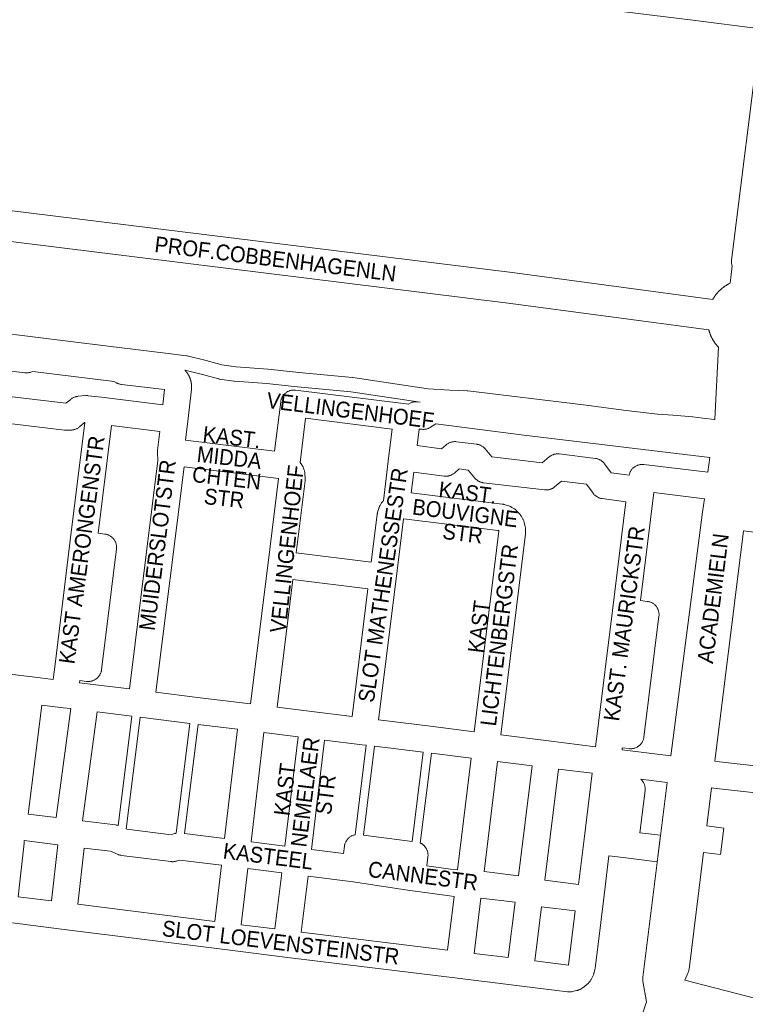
# Model space of a CAD drawing. Header units: metres. Extents: x 123819 to 142731, y 393440 to 405763.
# Tile 113 of 256: x 131731 to 132085, y 396626 to 397106. Entities that reach past the tile are written whole.
import ezdxf
from ezdxf.enums import TextEntityAlignment as Align

# ---------------------------------------------------------------- set-up
doc = ezdxf.new("R2010")
doc.units = ezdxf.units.M
doc.header["$MEASUREMENT"] = 0
for name, color, linetype, lineweight in [('gs-anno-wegen algemeen tekst', 7, 'Continuous', 0), ('gs-knt-aanvullende hoofdweg', 7, 'Continuous', 0), ('gs-knt-fietspaden', 7, 'Continuous', 0), ('gs-knt-paden', 7, 'Continuous', 0), ('gs-knt-wegen algemeen', 7, 'Continuous', 0)]:
    doc.layers.add(name, color=color, linetype=linetype, lineweight=lineweight)
doc.styles.add('Style-Arial', font='arial.ttf')

msp = doc.modelspace()

# ---------------------------------------------------------------- linework, layer by layer
at = {"layer": 'gs-knt-aanvullende hoofdweg', "color": 7, "linetype": 'Continuous', "flags": 128}
for points in [[(131669.29, 397019.97), (131672.07, 397019.62), (131971.01, 396982.65), (131971.08, 396982.64), (132068.84, 396969.61)], [(132066.91, 396954.71), (131969.13, 396967.75), (131670.23, 397004.72), (131667.2, 397005.09)], [(132068.84, 396969.61), (132068.89, 396969.71), (132068.97, 396969.84), (132069.01, 396969.92), (132069.09, 396970.05), (132069.14, 396970.13), (132069.22, 396970.26), (132069.29, 396970.36), (132069.3, 396970.37), (132069.3, 396970.38), (132069.47, 396970.64), (132069.55, 396970.75), (132069.63, 396970.88), (132069.69, 396970.97), (132069.78, 396971.1), (132069.83, 396971.16), (132069.91, 396971.29), (132069.97, 396971.36), (132070.06, 396971.49), (132070.12, 396971.57), (132070.21, 396971.69), (132070.26, 396971.75), (132070.28, 396971.78), (132070.28, 396971.78), (132070.35, 396971.87), (132070.42, 396971.96), (132070.51, 396972.08), (132070.58, 396972.15), (132070.67, 396972.27), (132070.72, 396972.33), (132070.81, 396972.44), (132070.88, 396972.53), (132070.98, 396972.64), (132071.03, 396972.69), (132071.13, 396972.81), (132071.22, 396972.91), (132071.32, 396973.03), (132071.37, 396973.08), (132071.39, 396973.1), (132071.39, 396973.1), (132071.47, 396973.19), (132071.54, 396973.27), (132071.65, 396973.38), (132071.72, 396973.45), (132071.83, 396973.56), (132071.9, 396973.64), (132072.01, 396973.74), (132072.03, 396973.77), (132072.14, 396973.88), (132072.24, 396973.97), (132072.35, 396974.08), (132072.42, 396974.15), (132072.54, 396974.25), (132072.56, 396974.28), (132072.61, 396974.32), (132072.63, 396974.34), (132072.68, 396974.38), (132072.78, 396974.47), (132072.89, 396974.58), (132072.97, 396974.64), (132073.09, 396974.74), (132073.14, 396974.79), (132073.26, 396974.89), (132073.34, 396974.95), (132073.45, 396975.05), (132073.54, 396975.12), (132073.66, 396975.21), (132073.71, 396975.26), (132073.83, 396975.35), (132073.93, 396975.43), (132074.04, 396975.51), (132074.12, 396975.57), (132074.24, 396975.66), (132074.3, 396975.71), (132074.43, 396975.79), (132074.51, 396975.85), (132074.63, 396975.94), (132074.7, 396975.99), (132074.82, 396976.07), (132074.94, 396976.15), (132075.06, 396976.23), (132075.12, 396976.27), (132075.34, 396976.42), (132075.66, 396976.61), (132075.75, 396976.66), (132075.88, 396976.74), (132075.98, 396976.8), (132076.11, 396976.87), (132076.17, 396976.91), (132076.3, 396976.98), (132076.38, 396977.02), (132076.51, 396977.1), (132076.83, 396977.28), (132077.17, 396977.44), (132077.27, 396977.49), (132077.37, 396977.54)], [(132071.66, 396946.24), (132071.26, 396946.65), (132070.2, 396947.96), (132069.76, 396948.6), (132069.71, 396948.67), (132069.63, 396948.79), (132069.55, 396948.9), (132069.25, 396949.35), (132068.96, 396949.85), (132068.9, 396949.95), (132068.82, 396950.08), (132068.79, 396950.14), (132068.72, 396950.27), (132068.67, 396950.34), (132068.6, 396950.48), (132068.54, 396950.59), (132068.42, 396950.81), (132068.26, 396951.14), (132068.21, 396951.24), (132068.14, 396951.38), (132068.12, 396951.43), (132068.05, 396951.57), (132067.99, 396951.71), (132067.92, 396951.85), (132067.9, 396951.91), (132067.84, 396952.05), (132067.82, 396952.09), (132067.76, 396952.23), (132067.72, 396952.34), (132067.71, 396952.34), (132067.7, 396952.38), (132067.64, 396952.52), (132067.62, 396952.58), (132067.56, 396952.72), (132067.51, 396952.86), (132067.4, 396953.15), (132067.35, 396953.3), (132067.3, 396953.44), (132067.27, 396953.53), (132067.22, 396953.67), (132067.2, 396953.73), (132067.15, 396953.88), (132067.12, 396953.98), (132067.08, 396954.13), (132067.05, 396954.22), (132067.01, 396954.36), (132066.98, 396954.47), (132066.94, 396954.62), (132066.91, 396954.71), (132066.91, 396954.71)]]:
    msp.add_lwpolyline(points, dxfattribs=at)
at = {"layer": 'gs-knt-fietspaden', "color": 7, "linetype": 'Continuous', "flags": 128}
for points in [[(131718.97, 396953.64), (131774.28, 396946.83), (131802.12, 396943.43), (131802.13, 396943.43), (131812.33, 396942.14), (131812.34, 396942.14), (131812.35, 396942.14), (131812.47, 396942.12), (131812.54, 396942.11), (131812.56, 396942.1), (131812.61, 396942.1), (131812.74, 396942.07), (131821.91, 396939.8), (131821.99, 396939.78), (131829.66, 396937.69), (131836.38, 396936.7), (131852.1, 396935.54), (131852.21, 396935.53), (131867.06, 396933.96), (131893.24, 396931.6), (131893.35, 396931.59), (131893.45, 396931.57), (131893.46, 396931.57), (131930.2, 396925.99), (131940.67, 396925.43), (131949.16, 396925.05), (131949.29, 396925.04), (131949.42, 396925.03), (132005.81, 396918.19), (132005.84, 396918.19), (132026.68, 396915.51), (132041.91, 396913.67), (132049.46, 396913.2), (132049.56, 396913.19), (132059.04, 396912.34), (132059.15, 396912.33), (132064.06, 396911.73), (132069.75, 396911.03)], [(131926.24, 396919.49), (131910.96, 396921.79), (131910.96, 396921.79), (131910.95, 396921.79), (131910.95, 396921.8), (131892.5, 396924.61), (131866.4, 396926.97), (131866.35, 396926.97), (131851.53, 396928.54), (131835.74, 396929.71), (131835.61, 396929.72), (131835.49, 396929.73), (131828.43, 396930.77), (131828.29, 396930.8), (131828.23, 396930.81), (131828.2, 396930.82), (131828.16, 396930.83), (131828.02, 396930.86), (131820.18, 396932.99), (131811.57, 396935.12)]]:
    msp.add_lwpolyline(points, dxfattribs=at)
at = {"layer": 'gs-knt-paden', "color": 7, "linetype": 'Continuous', "flags": 128}
for points in [[(131779.14, 396713.24), (131785.75, 396766.44), (131785.76, 396766.52), (131785.76, 396766.54)], [(131789.76, 396766.05), (131789.73, 396765.87), (131789.73, 396765.87), (131789.73, 396765.86), (131782.99, 396711.63)], [(131807.33, 396709.5), (131814.08, 396763.02)], [(131818.07, 396762.53), (131811.36, 396709.31)], [(131894.56, 396708.74), (131899.98, 396752.38)], [(131903.97, 396751.89), (131898.59, 396708.56)], [(131922.38, 396705.55), (131927.78, 396748.94)], [(131931.77, 396748.45), (131926.33, 396704.74)]]:
    msp.add_lwpolyline(points, dxfattribs=at)
at = {"layer": 'gs-knt-wegen algemeen', "color": 7, "linetype": 'Continuous', "flags": 128}
for points in [[(132092.14, 397101.33), (132059.1, 397105.56), (131970.03, 397116.64), (131908.09, 397124.29), (131872.55, 397128.67), (131838.24, 397132.9), (131817.72, 397135.43), (131783.31, 397139.66), (131752.96, 397143.44), (131752.87, 397143.45), (131744.35, 397144.64), (131730.81, 397146.09), (131730.54, 397146.13), (131699.89, 397150.7), (131685.73, 397152.46)], [(132077.37, 396977.54), (132078.28, 396985.98), (132078.22, 396986.2), (132078.14, 396986.5), (132078.09, 396986.81), (132078.04, 396987.12), (132078.01, 396987.43), (132078, 396987.74), (132078, 396988.06), (132078.02, 396988.37), (132078.05, 396988.68), (132092.14, 397101.33)], [(132069.75, 396911.03), (132069.78, 396911.23), (132071.66, 396946.24)], [(131811.57, 396935.12), (131811.6, 396935.09), (131811.65, 396935.04), (131811.7, 396934.99), (131811.74, 396934.94), (131811.79, 396934.89), (131811.84, 396934.83), (131811.89, 396934.78), (131811.93, 396934.73), (131811.98, 396934.68), (131812.03, 396934.62), (131812.07, 396934.57), (131812.07, 396934.57), (131812.08, 396934.57)], [(131812.08, 396934.57), (131812.12, 396934.52), (131812.16, 396934.46), (131812.21, 396934.41), (131812.25, 396934.35), (131812.3, 396934.3), (131812.34, 396934.24), (131812.39, 396934.19), (131812.43, 396934.13), (131812.47, 396934.08), (131812.52, 396934.02), (131812.56, 396933.96), (131812.6, 396933.91), (131812.64, 396933.85), (131812.68, 396933.79), (131812.72, 396933.74), (131812.76, 396933.68), (131812.81, 396933.62), (131812.85, 396933.56), (131812.88, 396933.5), (131812.92, 396933.44), (131812.96, 396933.38), (131813, 396933.33), (131813.04, 396933.27), (131813.08, 396933.21), (131813.11, 396933.15), (131813.15, 396933.09), (131813.19, 396933.03), (131813.22, 396932.97), (131813.26, 396932.91), (131813.3, 396932.85), (131813.33, 396932.78), (131813.37, 396932.72), (131813.4, 396932.66), (131813.43, 396932.6), (131813.47, 396932.54), (131813.5, 396932.47), (131813.53, 396932.41), (131813.57, 396932.35), (131813.6, 396932.29), (131813.63, 396932.22), (131813.66, 396932.16), (131813.69, 396932.1), (131813.72, 396932.03), (131813.75, 396931.97), (131813.78, 396931.9), (131813.81, 396931.84), (131813.84, 396931.78), (131813.87, 396931.71), (131813.9, 396931.65), (131813.93, 396931.58), (131813.95, 396931.52), (131813.98, 396931.45), (131814.01, 396931.39), (131814.03, 396931.32), (131814.06, 396931.26), (131814.08, 396931.19), (131814.11, 396931.12), (131814.13, 396931.06), (131814.16, 396930.99), (131814.18, 396930.92), (131814.21, 396930.86), (131814.23, 396930.79), (131814.25, 396930.73), (131814.27, 396930.66), (131814.29, 396930.59), (131814.32, 396930.52), (131814.34, 396930.46), (131814.36, 396930.39), (131814.38, 396930.32), (131814.4, 396930.25), (131814.42, 396930.19), (131814.43, 396930.12), (131814.45, 396930.05), (131814.47, 396929.98), (131814.49, 396929.91), (131814.51, 396929.84), (131814.52, 396929.78), (131814.54, 396929.71), (131814.55, 396929.64), (131814.57, 396929.57), (131814.59, 396929.5), (131814.6, 396929.43), (131814.61, 396929.36), (131814.63, 396929.29), (131814.64, 396929.22), (131814.65, 396929.16), (131814.67, 396929.09), (131814.68, 396929.02), (131814.69, 396928.95), (131814.7, 396928.88), (131814.71, 396928.81), (131814.72, 396928.74), (131814.73, 396928.67), (131814.74, 396928.6), (131814.75, 396928.53), (131814.76, 396928.46), (131814.77, 396928.39), (131814.78, 396928.32), (131814.78, 396928.25), (131814.79, 396928.18), (131814.8, 396928.11), (131814.8, 396928.04), (131814.81, 396927.97), (131814.81, 396927.9), (131814.82, 396927.82), (131814.82, 396927.75), (131814.83, 396927.68), (131814.83, 396927.61), (131814.83, 396927.54), (131814.84, 396927.47), (131814.84, 396927.4), (131814.84, 396927.33), (131814.84, 396927.26), (131814.84, 396927.19), (131814.84, 396927.12), (131814.84, 396927.05), (131814.84, 396926.98), (131814.84, 396926.91), (131814.84, 396926.84), (131814.84, 396926.77), (131814.84, 396926.7), (131814.83, 396926.63), (131814.83, 396926.55), (131814.83, 396926.48), (131814.82, 396926.41), (131814.82, 396926.34), (131814.81, 396926.27), (131814.81, 396926.2), (131814.8, 396926.13), (131814.8, 396926.06), (131814.79, 396925.99), (131814.78, 396925.92), (131814.78, 396925.85), (131814.77, 396925.77), (131812.98, 396910.24)], [(131855.32, 396895.7), (131858.29, 396919.72), (131858.34, 396920.03), (131858.4, 396920.33), (131858.47, 396920.63), (131858.56, 396920.93), (131858.66, 396921.22), (131858.78, 396921.51), (131858.91, 396921.79), (131859.05, 396922.07), (131859.21, 396922.34), (131859.38, 396922.6), (131859.56, 396922.85), (131859.75, 396923.09), (131859.96, 396923.32), (131860.17, 396923.55), (131860.4, 396923.76), (131860.63, 396923.96), (131860.88, 396924.15), (131861.13, 396924.33), (131861.39, 396924.5), (131861.66, 396924.65), (131861.94, 396924.79), (131862.22, 396924.92), (131862.51, 396925.03), (131862.8, 396925.13), (131863.1, 396925.22), (131863.4, 396925.29), (131863.71, 396925.35), (131864.01, 396925.39), (131864.32, 396925.42), (131864.63, 396925.43), (131864.94, 396925.43), (131865.25, 396925.41), (131865.56, 396925.38), (131919.36, 396918.66), (131920.63, 396918.5)], [(131920.63, 396918.5), (131922.11, 396919.41), (131922.39, 396919.48), (131922.68, 396919.54), (131922.97, 396919.59), (131923.25, 396919.62), (131923.54, 396919.64), (131923.84, 396919.64), (131924.13, 396919.64)], [(131924.13, 396919.64), (131924.41, 396919.62), (131924.42, 396919.62), (131924.42, 396919.62), (131926.19, 396919.45), (131926.24, 396919.49)], [(131762.82, 396909.6), (131762.74, 396909.59), (131760.21, 396907.47), (131759.96, 396907.27), (131759.71, 396907.09), (131759.44, 396906.91), (131759.17, 396906.75), (131758.89, 396906.61), (131758.61, 396906.48), (131758.31, 396906.36), (131758.02, 396906.26), (131757.71, 396906.17), (131757.41, 396906.09), (131757.1, 396906.03), (131756.79, 396905.99), (131756.47, 396905.96), (131756.16, 396905.94), (131753.8, 396905.9), (131753.5, 396905.9), (131753.19, 396905.91), (131752.89, 396905.94), (131707.01, 396911.45)], [(131747.38, 396784.39), (131748.31, 396791.96), (131755.57, 396850.8), (131762.82, 396909.6)], [(131812.98, 396910.23), (131811.93, 396901.04)], [(131812.98, 396910.24), (131812.98, 396910.24), (131812.98, 396910.23)], [(131812.98, 396910.24), (131812.98, 396910.24), (131812.98, 396910.23)], [(131912.6, 396906.39), (131870.41, 396911.66), (131867.76, 396890.18), (131868.59, 396888.98), (131868.75, 396888.73), (131868.91, 396888.47), (131869.05, 396888.21), (131869.18, 396887.95), (131869.29, 396887.67), (131869.4, 396887.39), (131869.75, 396886.36), (131869.84, 396886.08), (131869.92, 396885.79), (131869.99, 396885.5), (131870.04, 396885.21), (131870.08, 396884.91), (131870.1, 396884.62), (131870.23, 396882.44), (131870.24, 396882.14), (131870.24, 396881.85), (131870.22, 396881.55), (131870.19, 396881.25), (131865.83, 396846.08)], [(132067.35, 396892.49), (131976.79, 396903.5), (131976.77, 396903.51), (131933.86, 396908.91), (131931.34, 396907.29), (131931.07, 396907.13), (131930.8, 396906.98), (131930.53, 396906.85), (131930.24, 396906.73), (131929.96, 396906.62), (131929.66, 396906.53), (131929.37, 396906.45), (131929.07, 396906.38), (131928.76, 396906.33), (131928.46, 396906.29), (131928.15, 396906.27), (131927.84, 396906.26), (131927.54, 396906.27), (131927.23, 396906.29), (131925.71, 396906.42)], [(131775.77, 396908.21), (131769.29, 396855.67), (131772.58, 396855.26), (131772.9, 396855.21), (131773.21, 396855.15), (131773.52, 396855.07), (131773.83, 396854.98), (131774.13, 396854.87), (131774.42, 396854.75), (131774.71, 396854.61), (131774.99, 396854.46), (131775.27, 396854.3), (131775.53, 396854.12), (131775.79, 396853.93), (131776.04, 396853.72), (131776.27, 396853.51), (131776.5, 396853.28), (131776.71, 396853.05), (131776.91, 396852.8), (131777.1, 396852.54), (131777.28, 396852.28), (131777.45, 396852), (131777.6, 396851.72), (131777.73, 396851.43), (131777.86, 396851.14), (131777.96, 396850.84), (131778.06, 396850.53), (131778.13, 396850.22), (131778.2, 396849.91), (131778.24, 396849.59), (131778.27, 396849.28), (131778.29, 396848.96), (131778.29, 396848.64), (131778.27, 396848.32), (131778.24, 396848), (131770.98, 396789.16), (131770.94, 396788.85), (131770.88, 396788.55), (131770.8, 396788.25), (131770.71, 396787.95), (131770.61, 396787.66), (131770.5, 396787.37), (131770.37, 396787.09), (131770.22, 396786.81), (131770.07, 396786.54), (131769.9, 396786.28), (131769.72, 396786.03), (131769.52, 396785.79), (131769.32, 396785.56), (131769.11, 396785.33), (131768.88, 396785.12), (131768.65, 396784.92), (131768.4, 396784.73), (131768.15, 396784.55), (131767.89, 396784.38), (131767.62, 396784.23), (131767.34, 396784.09), (131767.06, 396783.96), (131766.77, 396783.84), (131766.48, 396783.74), (131766.18, 396783.66), (131765.88, 396783.59), (131765.57, 396783.53), (131765.27, 396783.49), (131764.96, 396783.46), (131764.65, 396783.45), (131764.34, 396783.45), (131764.03, 396783.46), (131763.72, 396783.49), (131760.43, 396783.9), (131760.3, 396782.82)], [(131799.31, 396905.3), (131775.77, 396908.21)], [(131784.59, 396779.81), (131798.48, 396891.03), (131798.23, 396894.97), (131798.22, 396895.25), (131798.22, 396895.5), (131798.22, 396895.57), (131798.24, 396895.82), (131798.26, 396896.11), (131799.31, 396905.3)], [(131911.06, 396893.52), (131912.6, 396906.39)], [(131925.71, 396906.42), (131924.75, 396898.35)], [(131811.93, 396901.04), (131855.32, 396895.7)], [(131924.75, 396898.35), (131936.73, 396896.81), (131938.85, 396898.68), (131939.08, 396898.88), (131939.32, 396899.07), (131939.58, 396899.24), (131939.84, 396899.4), (131940.1, 396899.56), (131940.38, 396899.69), (131940.66, 396899.82), (131940.95, 396899.93), (131941.24, 396900.03), (131941.53, 396900.11), (131941.83, 396900.18), (131942.14, 396900.23), (131942.44, 396900.28), (131942.75, 396900.3), (131943.05, 396900.32), (131943.36, 396900.31), (131943.67, 396900.3), (131943.97, 396900.26), (131953.81, 396899.03), (131954.11, 396898.98), (131954.41, 396898.92), (131954.7, 396898.85), (131955, 396898.76), (131955.28, 396898.66), (131955.57, 396898.55), (131955.84, 396898.42), (131956.11, 396898.28), (131956.38, 396898.13), (131956.63, 396897.97), (131956.88, 396897.79), (131957.12, 396897.6), (131957.35, 396897.4), (131957.58, 396897.19), (131957.78, 396896.98), (131957.79, 396896.98), (131957.79, 396896.97)], [(131957.79, 396896.97), (131957.99, 396896.75), (131961.24, 396892.86), (131985.63, 396890.04), (131989.14, 396892.88), (131989.38, 396893.07), (131989.63, 396893.24), (131989.89, 396893.41), (131990.16, 396893.56), (131990.43, 396893.7), (131990.71, 396893.82), (131991, 396893.94), (131991.29, 396894.03), (131991.59, 396894.12), (131991.89, 396894.19), (131992.19, 396894.25), (131992.5, 396894.29), (131992.8, 396894.32), (131993.11, 396894.33), (131993.42, 396894.33), (131993.72, 396894.31), (131994.03, 396894.28), (132011.65, 396892.12), (132011.96, 396892.07), (132012.26, 396892.01), (132012.57, 396891.94), (132012.87, 396891.85), (132013.16, 396891.75), (132013.45, 396891.63), (132013.73, 396891.5), (132014.01, 396891.35), (132014.28, 396891.2), (132014.54, 396891.03), (132014.79, 396890.84), (132015.04, 396890.65), (132015.27, 396890.44), (132015.5, 396890.22), (132015.71, 396890), (132015.91, 396889.76), (132016.1, 396889.51), (132019.35, 396885.09), (132028.09, 396883.93)], [(131902.42, 396841.58), (131905.3, 396864.81), (131905.34, 396865.08), (131905.39, 396865.34), (131905.45, 396865.6), (131905.52, 396865.86), (131906.08, 396867.75), (131906.17, 396868.01), (131906.26, 396868.27), (131906.37, 396868.53), (131906.49, 396868.78), (131906.62, 396869.02), (131906.76, 396869.26), (131907.32, 396870.2), (131907.48, 396870.45), (131907.65, 396870.7), (131907.84, 396870.93), (131908.03, 396871.16), (131908.23, 396871.38), (131908.31, 396871.46), (131911.05, 396893.49), (131911.06, 396893.51)], [(131911.06, 396893.51), (131911.06, 396893.52), (131911.06, 396893.52)], [(131911.06, 396893.51), (131911.06, 396893.52), (131911.06, 396893.52)], [(132066.43, 396885.36), (132067.35, 396892.49)], [(131811.22, 396888.01), (131797.51, 396778.2)], [(131857.19, 396882.35), (131811.22, 396888.01)], [(131923.17, 396885.42), (131921.92, 396875.35)], [(132026.49, 396871.01), (132014.88, 396872.55), (132014.58, 396872.6), (132014.28, 396872.66), (132013.98, 396872.74), (132013.68, 396872.83), (132013.39, 396872.94), (132013.11, 396873.05), (132012.83, 396873.19), (132012.56, 396873.33), (132012.29, 396873.49), (132012.04, 396873.66), (132011.79, 396873.84), (132011.55, 396874.03), (132011.32, 396874.23), (132011.1, 396874.45), (132010.88, 396874.67), (132010.69, 396874.91), (132010.5, 396875.15), (132007.27, 396879.54), (131995.19, 396881.02), (131991.71, 396878.2), (131991.47, 396878.01), (131991.22, 396877.84), (131990.96, 396877.67), (131990.69, 396877.52), (131990.42, 396877.39), (131990.14, 396877.26), (131989.86, 396877.15), (131989.57, 396877.05), (131989.28, 396876.96), (131988.98, 396876.89), (131988.68, 396876.83), (131988.38, 396876.79), (131988.08, 396876.76), (131987.77, 396876.75), (131987.47, 396876.75), (131987.16, 396876.76), (131986.86, 396876.79), (131957.17, 396880.22), (131956.86, 396880.27), (131956.56, 396880.32), (131956.26, 396880.39), (131955.96, 396880.48), (131955.67, 396880.58), (131955.38, 396880.69), (131955.1, 396880.82), (131954.83, 396880.96), (131954.56, 396881.11), (131954.3, 396881.28), (131954.05, 396881.46), (131953.8, 396881.64), (131953.57, 396881.85), (131953.34, 396882.06), (131953.13, 396882.28), (131952.93, 396882.51), (131949.65, 396886.43), (131945.27, 396886.98), (131943.14, 396885.1), (131942.91, 396884.9), (131942.66, 396884.71), (131942.41, 396884.54), (131942.15, 396884.37), (131941.88, 396884.22), (131941.6, 396884.09), (131941.32, 396883.96), (131941.03, 396883.85), (131940.74, 396883.75), (131940.45, 396883.67), (131940.14, 396883.6), (131939.84, 396883.54), (131939.54, 396883.5), (131939.23, 396883.48), (131938.92, 396883.47), (131938.61, 396883.47), (131938.31, 396883.49), (131938, 396883.52), (131923.17, 396885.42)], [(132028.09, 396883.93), (132028.12, 396884.09), (132028.2, 396884.39), (132028.29, 396884.69), (132028.39, 396884.98), (132028.5, 396885.27), (132028.63, 396885.55), (132028.77, 396885.82), (132028.93, 396886.09), (132029.1, 396886.35), (132029.28, 396886.6), (132029.47, 396886.85), (132029.67, 396887.08), (132029.89, 396887.3), (132030.11, 396887.52), (132030.35, 396887.72), (132030.59, 396887.91), (132030.84, 396888.09), (132031.1, 396888.26), (132031.37, 396888.41), (132031.65, 396888.55), (132031.93, 396888.68), (132032.22, 396888.8), (132032.51, 396888.9), (132032.81, 396888.98), (132033.11, 396889.06), (132033.42, 396889.11), (132033.72, 396889.16), (132034.03, 396889.19), (132034.34, 396889.2), (132034.65, 396889.2), (132034.96, 396889.18), (132035.27, 396889.15), (132066.43, 396885.36)], [(131852.1, 396841.22), (131857.2, 396882.26), (131857.19, 396882.35)], [(131921.92, 396875.35), (131966.25, 396869.84), (131966.52, 396869.8), (131966.8, 396869.75), (131967.07, 396869.68), (131967.34, 396869.61), (131968.22, 396869.34)], [(132064.76, 396872.45), (132040.16, 396875.44), (132033.65, 396822.9), (132036.96, 396822.49), (132037.27, 396822.45), (132037.57, 396822.39), (132037.87, 396822.31), (132038.17, 396822.22), (132038.46, 396822.12), (132038.75, 396822), (132039.03, 396821.87), (132039.31, 396821.73), (132039.57, 396821.57), (132039.83, 396821.41), (132040.08, 396821.23), (132040.33, 396821.03), (132040.56, 396820.83), (132040.78, 396820.61), (132041, 396820.39), (132041.2, 396820.15), (132041.39, 396819.91), (132041.57, 396819.66), (132041.73, 396819.39), (132041.89, 396819.13), (132042.03, 396818.85), (132042.16, 396818.57), (132042.27, 396818.28), (132042.37, 396817.99), (132042.46, 396817.69), (132042.53, 396817.39), (132042.59, 396817.08), (132042.63, 396816.78), (132042.66, 396816.47), (132042.67, 396816.16), (132042.67, 396815.85), (132042.65, 396815.54), (132042.62, 396815.23), (132035.33, 396756.39), (132035.28, 396756.07), (132035.22, 396755.76), (132035.14, 396755.45), (132035.05, 396755.14), (132034.94, 396754.84), (132034.82, 396754.55), (132034.68, 396754.26), (132034.53, 396753.98), (132034.37, 396753.7), (132034.19, 396753.44), (132034, 396753.18), (132033.8, 396752.94), (132033.58, 396752.7), (132033.36, 396752.47), (132033.12, 396752.26), (132032.87, 396752.06), (132032.62, 396751.87), (132032.35, 396751.69), (132032.08, 396751.52), (132031.8, 396751.37), (132031.51, 396751.24), (132031.21, 396751.12), (132030.91, 396751.01), (132030.6, 396750.92), (132030.29, 396750.84), (132029.98, 396750.78), (132029.67, 396750.73), (132029.35, 396750.7), (132029.03, 396750.68), (132028.71, 396750.68), (132028.39, 396750.7), (132028.07, 396750.73), (132024.75, 396751.14), (132024.62, 396750.08)], [(132011.7, 396751.68), (132012.63, 396759.2), (132019.92, 396818.04), (132026.49, 396871.01)], [(132048.35, 396747.15), (132063.9, 396865.92), (132064.76, 396872.45)], [(131968.23, 396869.33), (131969.45, 396868.96), (131969.72, 396868.88), (131969.98, 396868.78), (131970.24, 396868.67), (131970.5, 396868.55), (131970.74, 396868.41), (131970.99, 396868.27), (131971.96, 396867.67), (131972.2, 396867.52), (131972.43, 396867.35), (131972.65, 396867.18), (131972.87, 396866.99), (131973.08, 396866.79), (131973.28, 396866.59), (131974.83, 396864.94), (131975.02, 396864.72), (131975.2, 396864.5), (131975.38, 396864.28), (131975.54, 396864.04), (131975.69, 396863.8), (131975.83, 396863.55), (131976.36, 396862.54), (131976.49, 396862.29), (131976.61, 396862.03), (131976.72, 396861.76), (131976.81, 396861.49), (131976.89, 396861.22), (131976.97, 396860.94), (131977.48, 396858.73), (131977.54, 396858.45), (131977.58, 396858.17), (131977.62, 396857.89), (131977.64, 396857.6), (131977.64, 396857.32), (131977.64, 396857.03), (131977.6, 396855.89), (131977.58, 396855.61), (131977.56, 396855.33), (131965.53, 396757.39)], [(131968.22, 396869.34), (131968.23, 396869.34), (131968.23, 396869.33)], [(131968.22, 396869.34), (131968.23, 396869.34), (131968.23, 396869.33)], [(131918.16, 396862.68), (131918.16, 396862.67), (131914.54, 396833.53)], [(131964.47, 396856.95), (131964.09, 396856.99), (131918.25, 396862.69), (131918.16, 396862.68)], [(131952.61, 396758.99), (131964.6, 396856.64), (131964.55, 396856.85), (131964.47, 396856.95)], [(132083.91, 396856.84), (132069.9, 396744.59)], [(132132.22, 396850.05), (132132.03, 396850.52), (132131.98, 396850.65), (132131.89, 396850.75), (132131.59, 396850.91), (132131.35, 396850.97), (132083.91, 396856.84)], [(131865.83, 396846.08), (131902.42, 396841.58)], [(131843.58, 396772.48), (131852.1, 396841.21)], [(131852.1, 396841.21), (131852.1, 396841.21), (131852.1, 396841.22)], [(131852.1, 396841.21), (131852.1, 396841.21), (131852.1, 396841.22)], [(131900.81, 396828.66), (131864.22, 396833.16), (131856.5, 396770.88)], [(131914.54, 396833.52), (131905.99, 396764.76)], [(131914.54, 396833.53), (131914.54, 396833.53), (131914.54, 396833.52)], [(131914.54, 396833.53), (131914.54, 396833.53), (131914.54, 396833.52)], [(131893.07, 396766.36), (131900.81, 396828.66)], [(131700.97, 396790.06), (131709.65, 396789), (131737.1, 396785.65), (131747.38, 396784.39)], [(131760.3, 396782.82), (131764.07, 396782.35), (131784.59, 396779.81)], [(131797.51, 396778.2), (131817.7, 396775.7), (131843.58, 396772.48)], [(131741.95, 396771.94), (131735.25, 396718.79), (131748.82, 396717.12), (131755.94, 396770.23)], [(131755.94, 396770.23), (131752.25, 396770.68), (131741.95, 396771.94)], [(131856.5, 396770.88), (131874.78, 396768.62), (131893.07, 396766.36)], [(131768.86, 396768.64), (131761.74, 396715.53), (131777.75, 396713.57), (131778.05, 396713.52), (131778.35, 396713.47), (131778.64, 396713.4), (131778.93, 396713.31), (131779.14, 396713.24)], [(131785.76, 396766.54), (131768.86, 396768.64)], [(131814.08, 396763.02), (131789.76, 396766.05)], [(131905.99, 396764.76), (131931.37, 396761.62), (131952.61, 396758.99)], [(131811.36, 396709.31), (131830.91, 396706.87), (131837.21, 396760.15)], [(131837.21, 396760.15), (131818.07, 396762.53)], [(131850.13, 396758.55), (131843.83, 396705.25), (131860.35, 396703.18)], [(131866.74, 396756.49), (131850.13, 396758.55)], [(131860.35, 396703.18), (131866.74, 396756.49)], [(131965.53, 396757.39), (131988.85, 396754.51), (132011.7, 396751.68)], [(131879.66, 396754.9), (131873.27, 396701.56)], [(131899.98, 396752.38), (131897.92, 396752.64), (131879.66, 396754.9)], [(131927.78, 396748.94), (131903.97, 396751.89)], [(131926.33, 396704.74), (131926.52, 396704.65), (131926.62, 396704.6), (131926.8, 396704.5), (131926.89, 396704.44), (131927.07, 396704.33), (131927.16, 396704.28), (131927.34, 396704.15), (131927.42, 396704.1), (131927.59, 396703.96), (131927.66, 396703.91), (131927.84, 396703.76), (131927.9, 396703.7), (131928.08, 396703.55), (131928.13, 396703.49), (131928.3, 396703.32), (131928.35, 396703.26), (131928.52, 396703.08), (131928.56, 396703.03), (131928.72, 396702.83), (131928.76, 396702.78), (131928.91, 396702.58), (131928.94, 396702.53), (131929.08, 396702.31), (131929.11, 396702.26), (131929.25, 396702.04), (131929.27, 396701.99), (131929.4, 396701.75), (131929.42, 396701.71), (131929.53, 396701.46), (131929.55, 396701.43), (131929.65, 396701.17), (131929.67, 396701.13), (131929.76, 396700.87), (131929.77, 396700.84), (131929.85, 396700.56), (131929.86, 396700.54), (131929.93, 396700.25), (131929.93, 396700.23), (131929.99, 396699.94), (131929.99, 396699.92), (131930.04, 396699.62), (131930.04, 396699.61), (131930.07, 396699.3), (131930.07, 396699.3), (131930.08, 396698.98), (131930.08, 396698.67), (131930.07, 396698.35), (131930.06, 396698.35), (131930.03, 396698.04), (131929.49, 396693.67), (131941.06, 396692.08), (131944.42, 396691.67), (131951.03, 396746.07)], [(131951.03, 396746.07), (131931.77, 396748.45)], [(132024.62, 396750.08), (132048.35, 396747.15)], [(131963.95, 396744.47), (131957.43, 396690.82), (131974.13, 396688.8), (131980.79, 396742.39)], [(131980.79, 396742.39), (131963.95, 396744.47)], [(131993.71, 396740.79), (131986.98, 396686.64), (132003.41, 396684.6)], [(132010.1, 396738.76), (131993.71, 396740.79)], [(132069.9, 396744.59), (132072.11, 396744.3), (132118.47, 396739.08)], [(132003.41, 396684.6), (132006.12, 396706.55), (132010.1, 396738.76)], [(131993.24, 396495.73), (131993.7, 396497.24), (132007.21, 396540.98), (132007.27, 396541.15), (132036.55, 396627.41), (132034.79, 396637.4), (132034.75, 396637.67), (132034.72, 396637.95), (132034.7, 396638.23), (132034.7, 396638.51), (132034.7, 396638.79), (132034.72, 396639.06), (132034.75, 396639.34), (132046.69, 396734.24)], [(132046.69, 396734.24), (132033.84, 396735.83)], [(132123.32, 396725.43), (132070.6, 396731.37), (132070.48, 396731.38), (132068.29, 396731.67)], [(131782.99, 396711.63), (131783.25, 396711.51), (131804.9, 396708.78), (131806.6, 396709.32), (131806.83, 396709.38), (131806.91, 396709.4), (131807.14, 396709.46), (131807.22, 396709.48), (131807.33, 396709.5)], [(131873.27, 396701.56), (131888.89, 396699.59), (131889.33, 396703.15), (131889.35, 396703.32), (131889.37, 396703.47), (131889.38, 396703.48), (131889.44, 396703.78), (131889.44, 396703.79), (131889.52, 396704.09), (131889.52, 396704.1), (131889.61, 396704.4), (131889.61, 396704.41), (131889.72, 396704.7), (131889.72, 396704.71), (131889.84, 396704.99), (131889.84, 396705), (131889.98, 396705.28), (131889.98, 396705.29), (131890.13, 396705.56), (131890.13, 396705.57), (131890.29, 396705.84), (131890.3, 396705.85), (131890.47, 396706.1), (131890.48, 396706.11), (131890.66, 396706.36), (131890.67, 396706.37), (131890.86, 396706.61), (131890.87, 396706.62), (131891.08, 396706.84), (131891.09, 396706.85), (131891.3, 396707.07), (131891.31, 396707.08), (131891.54, 396707.28), (131891.55, 396707.29), (131891.79, 396707.48), (131891.8, 396707.49), (131892.04, 396707.68), (131892.05, 396707.68), (131892.31, 396707.85), (131892.32, 396707.86), (131892.58, 396708.02), (131892.6, 396708.02), (131892.87, 396708.17), (131892.88, 396708.17), (131893.16, 396708.3), (131893.17, 396708.31), (131893.45, 396708.42), (131893.46, 396708.43), (131893.75, 396708.53), (131893.76, 396708.54), (131894.06, 396708.62), (131894.07, 396708.63), (131894.37, 396708.7), (131894.38, 396708.7), (131894.56, 396708.74)], [(131898.59, 396708.56), (131922.38, 396705.55)], [(131733.32, 396705.91), (131733.34, 396705.73), (131733.34, 396705.48), (131733.34, 396705.22), (131733.33, 396704.96), (131733.3, 396704.7), (131730.35, 396678.57), (131746.56, 396676.54), (131749.66, 396703.9)], [(131749.66, 396703.9), (131733.32, 396705.91)], [(131762.58, 396702.31), (131759.48, 396674.92), (131826.15, 396666.58), (131829.39, 396693.94)], [(131829.39, 396693.94), (131809.15, 396696.47), (131807.45, 396695.93), (131807.15, 396695.85), (131806.85, 396695.78), (131806.54, 396695.72), (131806.23, 396695.68), (131805.92, 396695.65), (131805.61, 396695.64), (131805.3, 396695.64), (131804.99, 396695.66), (131804.68, 396695.69), (131780.73, 396698.71), (131780.43, 396698.75), (131780.14, 396698.81), (131779.85, 396698.88), (131779.56, 396698.97), (131779.28, 396699.06), (131779, 396699.17), (131777.69, 396699.73), (131775.26, 396700.76), (131762.58, 396702.31)], [(131842.31, 396692.32), (131839.07, 396664.96), (131855.38, 396662.92)], [(131858.78, 396690.26), (131842.31, 396692.32)], [(131855.38, 396662.92), (131858.78, 396690.26)], [(131871.7, 396688.64), (131868.3, 396661.31)], [(131942.83, 396678.74), (131939.44, 396679.16), (131939.34, 396679.17), (131921.35, 396681.65), (131921.26, 396681.66), (131893.64, 396685.87), (131871.7, 396688.64)], [(131868.3, 396661.31), (131939.57, 396652.54), (131942.83, 396678.74)], [(131955.84, 396677.89), (131952.49, 396650.95), (131969.17, 396648.9), (131972.53, 396675.88)], [(131972.53, 396675.88), (131955.84, 396677.89)], [(131985.38, 396673.72), (131982.1, 396647.31), (131998.5, 396645.29), (131998.57, 396645.43), (131998.58, 396645.47), (132001.82, 396671.68)], [(132001.82, 396671.68), (131985.38, 396673.72)], [(132055.22, 396638), (132361.65, 396558.78)]]:
    msp.add_lwpolyline(points, dxfattribs=at)
for points in [[(131710.82, 396924.1), (131753.65, 396918.96), (131755.94, 396920.89), (131756.18, 396921.08), (131756.43, 396921.26), (131756.69, 396921.43), (131756.95, 396921.58), (131757.23, 396921.73), (131757.5, 396921.86), (131757.79, 396921.97), (131758.08, 396922.08), (131758.37, 396922.17), (131758.67, 396922.24), (131758.97, 396922.31), (131759.27, 396922.35), (131759.58, 396922.39), (131763.3, 396922.7), (131763.61, 396922.72), (131763.91, 396922.73), (131764.21, 396922.72), (131764.52, 396922.69), (131770.9, 396921.93), (131800.8, 396918.24), (131801.66, 396925.75), (131780.68, 396928.16), (131780.39, 396928.2), (131780.11, 396928.26), (131779.82, 396928.32), (131779.54, 396928.4), (131779.26, 396928.49), (131778.99, 396928.6), (131778.72, 396928.71), (131778.45, 396928.84), (131778.2, 396928.98), (131777.1, 396929.6), (131737.55, 396934.54), (131736.76, 396934.24), (131736.47, 396934.14), (131736.16, 396934.05), (131735.86, 396933.98), (131735.55, 396933.92), (131735.24, 396933.87), (131734.92, 396933.84), (131734.61, 396933.83), (131734.29, 396933.83), (131733.98, 396933.84), (131733.66, 396933.88), (131661.31, 396942.91, -0.368942)], [(132033.84, 396735.83), (132034.02, 396735.65), (132034.23, 396735.42), (132034.44, 396735.19), (132034.63, 396734.94), (132034.81, 396734.69), (132034.97, 396734.43), (132035.13, 396734.16), (132035.27, 396733.88), (132035.39, 396733.6), (132035.51, 396733.31), (132035.61, 396733.02), (132035.69, 396732.72), (132035.76, 396732.42), (132035.82, 396732.12), (132035.86, 396731.81), (132035.89, 396731.5), (132035.91, 396731.19), (132035.9, 396730.88), (132035.89, 396730.57), (132035.86, 396730.26), (132033.31, 396709.74), (132043.35, 396708.49, -0.368915), (132043.36, 396708.48), (132041.76, 396695.58, -0.368913), (132041.75, 396695.57), (132025.24, 396697.62), (132018.25, 396698.49), (132015.54, 396676.54), (132011.46, 396643.58), (132011.42, 396643.28), (132011.36, 396642.99), (132011.11, 396641.83), (132011.04, 396641.55), (132010.97, 396641.28), (132010.88, 396641.01), (132010.78, 396640.75), (132010.66, 396640.49), (132010.54, 396640.24), (132009.55, 396638.31), (132009.4, 396638.03), (132009.24, 396637.76), (132009.06, 396637.5), (132008.87, 396637.24), (132008.66, 396637), (132008.45, 396636.77), (132008.22, 396636.54), (132006.57, 396634.99), (132006.35, 396634.8), (132006.13, 396634.61), (132005.9, 396634.44), (132005.67, 396634.28), (132005.43, 396634.13), (132005.18, 396633.99), (132004.17, 396633.45), (132003.92, 396633.32), (132003.66, 396633.21), (132003.39, 396633.1), (132003.12, 396633.01), (132002.85, 396632.92), (132002.57, 396632.85), (132000.36, 396632.34), (132000.08, 396632.28), (131999.8, 396632.24), (131999.52, 396632.2), (131999.23, 396632.18), (131998.95, 396632.17), (131998.66, 396632.18), (131998.38, 396632.19), (131998.1, 396632.22), (131944.43, 396638.83), (131860.24, 396649.19), (131831.04, 396652.84), (131751.48, 396662.8), (131727.59, 396665.79)], [(132068.29, 396731.67), (132065.98, 396713.08), (132074.26, 396712.05, -0.368917), (132074.26, 396712.04), (132072.66, 396699.14, -0.368916), (132072.65, 396699.13), (132064.37, 396700.16), (132057.29, 396643.28), (132057.25, 396643.01), (132057.2, 396642.73), (132057.14, 396642.45), (132057.06, 396642.18), (132056.97, 396641.92), (132056.87, 396641.65), (132056.76, 396641.39), (132055.22, 396638)]]:
    msp.add_lwpolyline(points, format="xyb", dxfattribs=at)

# ---------------------------------------------------------------- texts
at = {"layer": 'gs-anno-wegen algemeen tekst', "color": 7, "style": 'Style-Arial', "width": 0.909091}
for s, rotation, p in [('PROF.COBBENHAGENLN', 352.9585, (131855.75, 396989.32)), ('VELLINGENHOEF', 352.8999, (131892.29, 396915.48)), ('KAST.', 353.4713, (131834.44, 396902.46)), ('KAST AMERONGENSTR', 82.3974, (131761.3, 396847.59)), ('MIDDA', 353.4713, (131833.21, 396892.53)), ('MUIDERSLOTSTR', 82.8309, (131798.2, 396849.89)), ('CHTEN', 353.4713, (131831.97, 396882.61)), ('VELLINGENHOEF', 83.7173, (131861.29, 396847.96)), ('SLOT MATHENESSESTR', 81.6994, (131908.12, 396830.4)), ('KAST.', 352.9369, (131949.44, 396875.44)), ('STR', 353.4713, (131830.74, 396872.69)), ('BOUVIGNE', 352.9369, (131948.21, 396865.52)), ('STR', 352.9369, (131946.98, 396855.6)), ('KAST. MAURICKSTR', 82.4266, (132025.7, 396811.67)), ('ACADEMIELN', 82.9381, (132068.97, 396823.95)), (' LICHTENBERGSTR', 82.9866, (131964.61, 396804.7)), ('KAST', 82.9866, (131954.82, 396810.1)), ('NEMELAER', 82.9866, (131870.22, 396729.57)), ('KAST', 82.9866, (131860.3, 396730.8)), ('STR', 82.9866, (131880.15, 396728.34)), ('KASTEEL          CANNESTR', 352.779, (131892.33, 396693.23)), ('SLOT LOEVENSTEINSTR', 353.0846, (131858.31, 396656.31))]:
    msp.add_text(s, height=7.7, rotation=rotation, dxfattribs=at).set_placement(p, align=Align.MIDDLE_CENTER)

doc.saveas('drawing.dxf')
